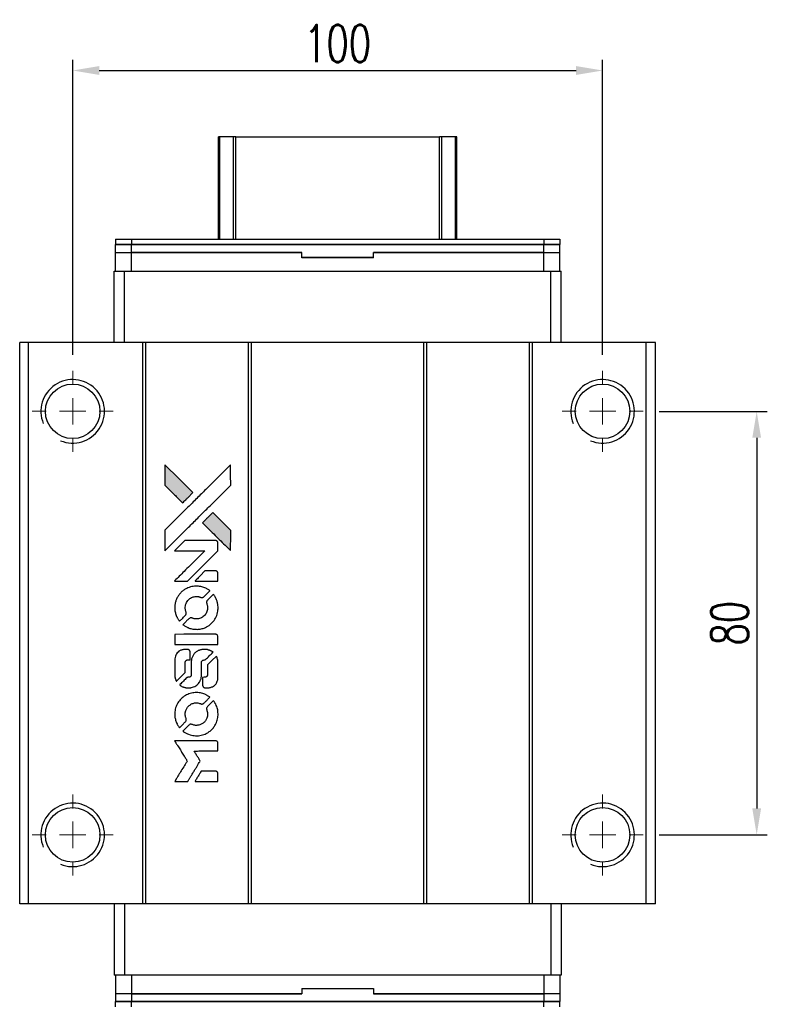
# Model space of a CAD drawing. Header units: millimetres. Extents: x 15 to 537, y 152 to 585.
# Tile 2 of 3: x 48 to 189, y 399 to 585. Entities that reach past the tile are written whole.
import ezdxf

# ---------------------------------------------------------------- set-up
doc = ezdxf.new("R2010")
doc.units = ezdxf.units.MM
doc.header["$LTSCALE"] = 0.15
doc.layers.get('0').update_dxf_attribs({"linetype": 'CONTINUOUS'})
doc.layers.get('Defpoints').update_dxf_attribs({"linetype": 'CONTINUOUS'})
doc.layers.add('DIM', color=4, linetype='CONTINUOUS')
doc.styles.add('DIM-7', font='SIMPLEX.shx', dxfattribs={"width": 0.7, "bigfont": 'chineset.shx'})
doc.dimstyles.new('CNS', dxfattribs={"dimscale": 2, "dimtxt": 3.5, "dimasz": 2.5, "dimexe": 1, "dimexo": 1.5, "dimgap": 0.09, "dimtad": 0, "dimdsep": 46, "dimtxsty": 'DIM-7', "dimcen": 0.09, "dimclrd": 4, "dimclre": 4, "dimclrt": 4, "dimadec": 0, "dimazin": 0, "dimtfac": 1, "dimtix": 1, "dimtmove": 2, "dimatfit": 3, "dimfxl": 1, "dimtvp": 0.971429, "dimtolj": 1, "dimarcsym": 0})

# ---------------------------------------------------------------- blocks, each defined once
blk = doc.blocks.new('SW_CENTERMARKSYMBOL_3')
at = {"color": 0, "linetype": 'Continuous', "lineweight": 18}
for p, q in [((0, 5), (0, 7.65)), ((0, 0), (0, 2.5)), ((-5, 0), (-7.65, 0)), ((0, 0), (-2.5, 0)), ((0, 0), (0, -2.5)), ((0, 0), (2.5, 0)), ((5, 0), (7.65, 0)), ((0, -5), (0, -7.65))]:
    blk.add_line(p, q, dxfattribs=at)
blk = doc.blocks.new('SW_CENTERMARKSYMBOL_4')
at = {"color": 0, "linetype": 'Continuous', "lineweight": 18}
for p, q in [((0, 5), (0, 7.65)), ((0, 0), (0, 2.5)), ((-5, 0), (-7.65, 0)), ((0, 0), (-2.5, 0)), ((0, 0), (0, -2.5)), ((0, 0), (2.5, 0)), ((5, 0), (7.65, 0)), ((0, -5), (0, -7.65))]:
    blk.add_line(p, q, dxfattribs=at)
blk = doc.blocks.new('SW_CENTERMARKSYMBOL_5')
at = {"color": 0, "linetype": 'Continuous', "lineweight": 18}
for p, q in [((0, 5), (0, 7.65)), ((0, 0), (0, 2.5)), ((-5, 0), (-7.65, 0)), ((0, 0), (-2.5, 0)), ((0, 0), (0, -2.5)), ((0, 0), (2.5, 0)), ((5, 0), (7.65, 0)), ((0, -5), (0, -7.65))]:
    blk.add_line(p, q, dxfattribs=at)
blk = doc.blocks.new('SW_CENTERMARKSYMBOL_6')
at = {"color": 0, "linetype": 'Continuous', "lineweight": 18}
for p, q in [((0, 5), (0, 7.65)), ((0, 0), (0, 2.5)), ((-5, 0), (-7.65, 0)), ((0, 0), (-2.5, 0)), ((0, 0), (0, -2.5)), ((0, 0), (2.5, 0)), ((5, 0), (7.65, 0)), ((0, -5), (0, -7.65))]:
    blk.add_line(p, q, dxfattribs=at)
blk = doc.blocks.new('LOGO')
at = {"linetype": 'Continuous'}
h = blk.add_hatch(color=22, dxfattribs=at)
h.dxf.hatch_style = 1
h.paths.add_polyline_path([(513.28, 1429.74), (513.28, 1427.8), (513.28, 1425.87), (514.96, 1424.21, 0.000288), (515.6, 1423.57, 0.000479), (516.15, 1423.03, 0.000013), (516.64, 1422.54, 0.197177), (516.65, 1422.54, 0.197497), (516.65, 1422.54, 0.00004), (516.94, 1422.82, 0.000834), (517.25, 1423.13, 0.000506), (517.61, 1423.5), (518.57, 1424.46), (515.93, 1427.1)])
h.paths.add_polyline_path([(522.33, 1420.69), (521.37, 1419.73, 0.000476), (521, 1419.36, 0.000789), (520.69, 1419.05, 0.000035), (520.41, 1418.76, 0.19758), (520.41, 1418.76, 0.198396), (520.41, 1418.75, 0.000019), (520.8, 1418.37, 0.000582), (521.22, 1417.94, 0.000351), (521.72, 1417.44, 0.000108), (523.84, 1415.33, 0.000692), (524.92, 1414.26, 0.000077), (525.67, 1413.52, 0.197527), (525.69, 1413.51, 0.410181), (525.71, 1413.52, 0.000493), (525.71, 1413.92, 0.002424), (525.71, 1414.46, 0.000529), (525.72, 1415.41), (525.72, 1417.3), (524.02, 1418.99)])
at = {"color": 22}
for points in [[(514.96, 1424.21, 0.000288), (515.6, 1423.57, 0.000479), (516.15, 1423.03, 0.000013), (516.64, 1422.54, 0.197177), (516.65, 1422.54, 0.197497), (516.65, 1422.54, 0.00004), (516.94, 1422.82, 0.000836), (517.25, 1423.13, 0.000505), (517.61, 1423.5), (518.57, 1424.46), (515.93, 1427.1), (513.28, 1429.74), (513.28, 1427.8), (513.28, 1425.87)], [(515.61, 1415.78, -0.000056), (516.77, 1416.94, -0.000021), (518.39, 1418.56, -0.000021), (520.16, 1420.33, -0.000025), (521.82, 1421.99), (525.72, 1425.87), (525.71, 1427.79), (525.71, 1429.72), (523.09, 1427.12, 0.000274), (521.84, 1425.87, 0.000123), (520.19, 1424.23, 0.000121), (518.45, 1422.5, 0.000165), (516.88, 1420.93), (513.28, 1417.34), (513.28, 1415.4), (513.28, 1413.46)], [(521.72, 1417.44, 0.000108), (523.84, 1415.33, 0.000692), (524.92, 1414.26, 0.000077), (525.67, 1413.52, 0.197527), (525.69, 1413.51, 0.410182), (525.71, 1413.52, 0.000493), (525.71, 1413.92, 0.002424), (525.71, 1414.46, 0.000529), (525.72, 1415.41), (525.72, 1417.3), (524.02, 1418.99), (522.33, 1420.69), (521.37, 1419.73, 0.000476), (521, 1419.36, 0.000789), (520.69, 1419.05, 0.000035), (520.41, 1418.76, 0.19758), (520.41, 1418.76, 0.198396), (520.41, 1418.75, 0.000019), (520.8, 1418.37, 0.000582), (521.22, 1417.94, 0.000351)], [(516.36, 1407.75), (517.6, 1407.75), (520.46, 1410.62), (523.32, 1413.48), (523.32, 1414.28, 0.0008), (523.31, 1414.79, 0.010795), (523.31, 1414.98, 0.030495), (523.29, 1415.08, 0.080372), (523.27, 1415.15, 0.03816), (523.23, 1415.22, 0.041799), (523.17, 1415.28, 0.042486), (523.11, 1415.33, 0.042078), (523.04, 1415.37, 0.099276), (522.95, 1415.39, 0.003302), (522.55, 1415.39, 0.002586), (521.85, 1415.4, 0.000204), (520, 1415.39), (517.04, 1415.39), (516.09, 1414.44), (515.14, 1413.48), (517.99, 1413.47), (520.84, 1413.46), (518.02, 1410.66, 0.000253), (516.93, 1409.58, 0.000412), (516.02, 1408.66, 0.000041), (515.19, 1407.84, 0.041338), (515.16, 1407.8), (515.12, 1407.75)], [(521.16, 1407.75), (523.32, 1407.75), (523.32, 1408.55), (523.31, 1409.36), (523.25, 1409.45, 0.03146), (523.22, 1409.49, 0.026444), (523.19, 1409.54, 0.026444), (523.15, 1409.57, 0.031457), (523.1, 1409.6), (523.01, 1409.66), (521.94, 1409.67), (520.87, 1409.67), (519.94, 1408.72, 0.000745), (519.58, 1408.36, 0.001228), (519.28, 1408.05, 0.000087), (519.01, 1407.77, 0.195134), (519, 1407.76, 0.412117), (519.01, 1407.76, 0.000048), (519.64, 1407.75, 0.00109), (520.34, 1407.75, 0.000653)], [(515.19, 1402.27, 0.023681), (515.24, 1401.94, 0.022402), (515.32, 1401.6, 0.021929), (515.44, 1401.26, 0.020503), (515.59, 1400.93, 0.013745), (515.69, 1400.74, 0.009767), (515.81, 1400.53, 0.009658), (515.93, 1400.35, 0.027804), (516.02, 1400.22), (516.06, 1400.18), (516.66, 1400.77, 0.002053), (516.95, 1401.06, 0.006738), (517.13, 1401.26, 0.007826), (517.26, 1401.39, 0.063909), (517.3, 1401.46, 0.061532), (517.34, 1401.57, 0.068674), (517.35, 1401.68, 0.052072), (517.33, 1401.81, 0.019648), (517.27, 1401.99, -0.018366), (517.21, 1402.2, -0.0288), (517.17, 1402.39, -0.029061), (517.15, 1402.58, -0.019155), (517.15, 1402.81, -0.053809), (517.22, 1403.28, -0.058833), (517.39, 1403.72, -0.058566), (517.66, 1404.11, -0.052525), (518.02, 1404.44, -0.044733), (518.32, 1404.63, -0.040573), (518.67, 1404.76, -0.041123), (519.02, 1404.84, -0.04951), (519.36, 1404.85, -0.017369), (519.52, 1404.84, -0.024255), (519.67, 1404.81, -0.023787), (519.81, 1404.77, -0.015798), (519.96, 1404.71, 0.010631), (520.06, 1404.67, 0.033653), (520.13, 1404.65, 0.037806), (520.2, 1404.64, 0.016307), (520.29, 1404.64, 0.068179), (520.46, 1404.67, 0.095747), (520.6, 1404.74, 0.033418), (520.78, 1404.9, 0.002133), (521.29, 1405.42, 0.001452), (521.57, 1405.71, 0.012393), (521.7, 1405.84, 0.020479), (521.76, 1405.92, 0.344362), (521.76, 1405.95, 0.074287), (521.69, 1406.02, 0.005454), (521.47, 1406.16, 0.008391), (521.24, 1406.3, 0.017097), (521.05, 1406.4, 0.027375), (520.66, 1406.56, 0.02835), (520.27, 1406.68, 0.027723), (519.85, 1406.76, 0.023913), (519.4, 1406.79, 0.027047), (518.87, 1406.78, 0.031685), (518.37, 1406.71, 0.032425), (517.89, 1406.57, 0.031013), (517.43, 1406.38, 0.037914), (516.88, 1406.05, 0.040153), (516.4, 1405.65, 0.039834), (515.98, 1405.18, 0.036173), (515.64, 1404.63, 0.040752), (515.4, 1404.09, 0.035885), (515.24, 1403.5, 0.035491), (515.17, 1402.88, 0.037615)], [(516.85, 1399.42, 0.018008), (517.03, 1399.3, 0.009842), (517.25, 1399.17, 0.009807), (517.48, 1399.05, 0.015716), (517.68, 1398.96, 0.048467), (518.41, 1398.73, 0.045841), (519.19, 1398.64, 0.046006), (519.96, 1398.69, 0.049638), (520.69, 1398.88, 0.064819), (521.64, 1399.39, 0.06695), (522.42, 1400.11, 0.066691), (522.98, 1401.02, 0.063505), (523.3, 1402.06, 0.03135), (523.32, 1402.32, 0.010439), (523.33, 1402.71, 0.010391), (523.32, 1403.11, 0.032408), (523.29, 1403.37, 0.015696), (523.23, 1403.67, 0.018095), (523.15, 1403.96, 0.018551), (523.05, 1404.24, 0.018352), (522.93, 1404.51, 0.015568), (522.84, 1404.68, 0.009832), (522.72, 1404.89, 0.009795), (522.6, 1405.07, 0.023727), (522.5, 1405.21), (522.46, 1405.26), (521.86, 1404.67, 0.001528), (521.53, 1404.34, 0.010022), (521.36, 1404.17, 0.019586), (521.27, 1404.06, 0.061865), (521.22, 1403.98, 0.055054), (521.18, 1403.85, 0.061607), (521.17, 1403.73, 0.048725), (521.19, 1403.58, 0.020221), (521.24, 1403.39, -0.017722), (521.31, 1403.18, -0.02685), (521.34, 1402.99, -0.02759), (521.36, 1402.81, -0.020233), (521.36, 1402.6, -0.04793), (521.3, 1402.21, -0.048386), (521.17, 1401.84, -0.047866), (520.97, 1401.49, -0.044964), (520.7, 1401.19, -0.04333), (520.38, 1400.93, -0.050921), (520.04, 1400.75, -0.051473), (519.67, 1400.64, -0.0459), (519.27, 1400.6, -0.019014), (519.08, 1400.61, -0.024114), (518.9, 1400.63, -0.025081), (518.73, 1400.67, -0.023892), (518.57, 1400.72, 0.008624), (518.44, 1400.77, 0.026486), (518.35, 1400.8, 0.035074), (518.27, 1400.81, 0.02756), (518.18, 1400.81, 0.087163), (518.05, 1400.79, 0.073291), (517.92, 1400.71, 0.028074), (517.73, 1400.55, 0.002594), (517.3, 1400.13), (516.7, 1399.52)], [(519.24, 1395.78), (523.31, 1395.78), (523.31, 1396.58), (523.31, 1397.38), (523.26, 1397.47, 0.071429), (523.21, 1397.55, 0.054799), (523.13, 1397.62, 0.053585), (523.03, 1397.67, 0.060698), (522.93, 1397.7, 0.033975), (522.76, 1397.71), (520.69, 1397.71, 0.000726), (518.66, 1397.71, 0.001084), (516.89, 1397.7), (515.16, 1397.69), (515.16, 1396.73), (515.16, 1395.77)], [(515.18, 1389.81, 0.018538), (515.19, 1389.69, 0.010695), (515.22, 1389.54, 0.01068), (515.25, 1389.4, 0.017678), (515.29, 1389.28, 0.013849), (515.34, 1389.14, 0.011814), (515.4, 1389, 0.004513), (515.46, 1388.86, 0.290035), (515.48, 1388.85, 0.196418), (515.49, 1388.86, 0.000124), (515.73, 1389.09, 0.001477), (516, 1389.35, 0.000898), (516.31, 1389.66), (517.12, 1390.48), (517.13, 1391.49, -0.001471), (517.13, 1392.26, -0.028714), (517.15, 1392.5, -0.097073), (517.19, 1392.63, -0.084199), (517.29, 1392.75, -0.042698), (517.36, 1392.8, -0.053912), (517.43, 1392.84, -0.051004), (517.52, 1392.86, -0.032967), (517.62, 1392.86, 0.00807), (517.67, 1392.86, 0.003023), (517.75, 1392.87, 0.002994), (517.82, 1392.87, 0.003629), (517.9, 1392.88), (518.07, 1392.89), (518.07, 1393.67, 0.001618), (518.07, 1394.04, 0.005206), (518.07, 1394.28, 0.00535), (518.06, 1394.46, 0.060675), (518.05, 1394.52, 0.048484), (518.03, 1394.56, 0.02389), (518.01, 1394.61, 0.022812), (517.98, 1394.65, 0.02462), (517.94, 1394.69, 0.061781), (517.84, 1394.77, 0.080179), (517.74, 1394.81, 0.048561), (517.58, 1394.83, 0.010021), (517.31, 1394.84, 0.016602), (516.95, 1394.83, 0.031409), (516.66, 1394.79, 0.036474), (516.41, 1394.72, 0.03439), (516.16, 1394.62, 0.065928), (515.78, 1394.35, 0.069066), (515.48, 1393.99, 0.065697), (515.28, 1393.55, 0.051559), (515.18, 1393.04, 0.020904), (515.17, 1392.76, 0.000451), (515.17, 1391.42, 0.000419), (515.17, 1390.07, 0.022759)], [(516.23, 1388.03, 0.023289), (516.43, 1387.9, 0.026845), (516.62, 1387.8, 0.026047), (516.83, 1387.72, 0.019751), (517.07, 1387.66, 0.013249), (517.21, 1387.63, 0.025169), (517.32, 1387.61, 0.016532), (517.45, 1387.61, 0.002937), (517.71, 1387.61, 0.003317), (517.94, 1387.61, 0.011808), (518.09, 1387.61, 0.01777), (518.2, 1387.62, 0.021476), (518.3, 1387.64, 0.04325), (518.73, 1387.78, 0.045753), (519.13, 1387.98, 0.04649), (519.47, 1388.25, 0.047672), (519.76, 1388.58, 0.025315), (519.85, 1388.72, 0.015208), (519.94, 1388.9, 0.01512), (520.03, 1389.08, 0.022488), (520.09, 1389.24, 0.027857), (520.16, 1389.5, 0.034138), (520.19, 1389.75, 0.014286), (520.2, 1390.12, 0.00124), (520.2, 1391.08, -0.00103), (520.2, 1391.66, -0.002552), (520.21, 1392.09, -0.001594), (520.21, 1392.42, -0.047676), (520.22, 1392.5, -0.085307), (520.28, 1392.64, -0.097789), (520.38, 1392.75, -0.085947), (520.52, 1392.82, -0.051339), (520.71, 1392.86, 0.014634), (520.78, 1392.86, 0.015028), (520.84, 1392.87, 0.014927), (520.89, 1392.89, 0.059415), (520.93, 1392.9, 0.070595), (520.99, 1392.95, 0.00028), (521.68, 1393.62, 0.000111), (522.38, 1394.32, 0.200239), (522.39, 1394.35, 0.268906), (522.38, 1394.36, 0.001866), (522.21, 1394.46, 0.007532), (522.05, 1394.55, 0.017818), (521.92, 1394.61, 0.013256), (521.79, 1394.66, 0.011636), (521.64, 1394.71, 0.011528), (521.49, 1394.76, 0.012303), (521.34, 1394.8, 0.0423), (521.11, 1394.83, 0.013657), (520.76, 1394.83, 0.013857), (520.42, 1394.82, 0.037428), (520.17, 1394.79, 0.014927), (520.01, 1394.75, 0.0122), (519.83, 1394.69, 0.012518), (519.67, 1394.64, 0.023062), (519.55, 1394.58, 0.065961), (519.09, 1394.27, 0.06055), (518.71, 1393.84, 0.059676), (518.44, 1393.33, 0.060497), (518.3, 1392.77, 0.025683), (518.29, 1392.65, 0.001528), (518.29, 1392.29, 0.002124), (518.28, 1391.83, 0.001173), (518.28, 1391.27, -0.000809), (518.28, 1390.29, -0.017164), (518.27, 1390, -0.063931), (518.24, 1389.85, -0.108429), (518.17, 1389.74, -0.052941), (518.1, 1389.68, -0.063675), (518.02, 1389.63, -0.050562), (517.91, 1389.61, -0.020337), (517.77, 1389.59, 0.009897), (517.68, 1389.59, 0.016482), (517.61, 1389.58, 0.019019), (517.55, 1389.56, 0.06043), (517.51, 1389.55, 0.076267), (517.42, 1389.49, 0.00054), (516.79, 1388.85, 0.000307), (516.15, 1388.19, 0.142594), (516.12, 1388.14, 0.232419), (516.12, 1388.13, 0.022995), (516.15, 1388.1, 0.024627), (516.19, 1388.06, 0.015407)], [(520.45, 1387.92, 0.065483), (520.5, 1387.83, 0.053271), (520.57, 1387.74, 0.052018), (520.66, 1387.67, 0.0556), (520.76, 1387.62, 0.036839), (520.82, 1387.6, 0.026922), (520.9, 1387.59, 0.016905), (521, 1387.59, 0.004317), (521.17, 1387.59, 0.016369), (521.52, 1387.6, 0.029936), (521.81, 1387.64, 0.03418), (522.06, 1387.7, 0.031327), (522.31, 1387.81, 0.046935), (522.61, 1387.99, 0.054053), (522.86, 1388.22, 0.053701), (523.05, 1388.5, 0.045364), (523.19, 1388.83, 0.032479), (523.27, 1389.12, 0.03386), (523.3, 1389.41, 0.013578), (523.32, 1389.88, 0.001155), (523.32, 1391.07, 0.000413), (523.31, 1392.09, 0.005008), (523.3, 1392.48, 0.013199), (523.29, 1392.71, 0.033956), (523.27, 1392.86, 0.013909), (523.23, 1393.03, 0.010864), (523.17, 1393.21, 0.010938), (523.12, 1393.37, 0.028702), (523.07, 1393.48), (523.03, 1393.56), (522.19, 1392.74), (521.36, 1391.92), (521.36, 1390.96, -0.001504), (521.36, 1390.55, -0.00328), (521.36, 1390.24, -0.001901), (521.35, 1389.99, -0.061333), (521.34, 1389.93, -0.063621), (521.31, 1389.85, -0.048633), (521.25, 1389.77, -0.046769), (521.17, 1389.7, -0.047961), (521.09, 1389.64, -0.02678), (521.02, 1389.61, -0.050957), (520.95, 1389.59, -0.029398), (520.87, 1389.58, -0.00401), (520.7, 1389.58), (520.41, 1389.57), (520.41, 1388.8, 0.001061), (520.41, 1388.34, 0.009147), (520.42, 1388.13, 0.020721), (520.43, 1388.01, 0.051619)], [(515.19, 1382.19, 0.024131), (515.24, 1381.84, 0.022344), (515.33, 1381.49, 0.021883), (515.45, 1381.14, 0.020884), (515.6, 1380.79, 0.010669), (515.7, 1380.6, 0.010389), (515.82, 1380.41, 0.010913), (515.93, 1380.23, 0.022227), (516.02, 1380.11), (516.06, 1380.06), (516.67, 1380.68, 0.002452), (516.9, 1380.92, 0.003628), (517.1, 1381.13, 0.001662), (517.28, 1381.32, 0.070159), (517.31, 1381.36, 0.047671), (517.32, 1381.4, 0.018624), (517.33, 1381.45, 0.017921), (517.34, 1381.5, 0.018804), (517.35, 1381.56, 0.018255), (517.35, 1381.64, 0.041312), (517.34, 1381.7, 0.037164), (517.33, 1381.76, 0.012342), (517.29, 1381.84, -0.015101), (517.22, 1382.05, -0.035998), (517.18, 1382.21, -0.033244), (517.16, 1382.38, -0.011249), (517.15, 1382.62, -0.004059), (517.15, 1382.83, -0.019693), (517.16, 1382.94, -0.027943), (517.18, 1383.04, -0.014411), (517.2, 1383.15, -0.033089), (517.3, 1383.43, -0.033887), (517.43, 1383.69, -0.034021), (517.59, 1383.93, -0.033942), (517.78, 1384.14, -0.02816), (518.01, 1384.33, -0.035032), (518.23, 1384.48, -0.035269), (518.48, 1384.6, -0.029196), (518.75, 1384.69, -0.037862), (519.07, 1384.75, -0.043657), (519.37, 1384.75, -0.043064), (519.68, 1384.7, -0.035184), (520, 1384.6, 0.033699), (520.15, 1384.55, 0.052815), (520.28, 1384.53, 0.059167), (520.4, 1384.54, 0.058972), (520.52, 1384.58, 0.059208), (520.61, 1384.64, 0.021125), (520.73, 1384.74, 0.008691), (520.92, 1384.93, 0.000851), (521.37, 1385.39, 0.001873), (521.6, 1385.62, 0.013884), (521.71, 1385.74, 0.022355), (521.76, 1385.81, 0.341453), (521.76, 1385.84, 0.073011), (521.7, 1385.9, 0.004587), (521.48, 1386.04, 0.00748), (521.26, 1386.17, 0.016837), (521.08, 1386.27, 0.028606), (520.66, 1386.46, 0.031352), (520.23, 1386.59, 0.031004), (519.78, 1386.67, 0.0268), (519.3, 1386.69, 0.026698), (518.79, 1386.66, 0.03002), (518.31, 1386.58, 0.030357), (517.85, 1386.45, 0.028554), (517.4, 1386.25, 0.062944), (516.56, 1385.69, 0.062206), (515.88, 1384.94, 0.062448), (515.41, 1384.05, 0.064355), (515.18, 1383.07, 0.017377), (515.17, 1382.88, 0.008369), (515.17, 1382.63, 0.008367), (515.17, 1382.38, 0.01757)], [(516.84, 1379.31, 0.064158), (517.79, 1378.81, 0.06356), (518.83, 1378.56, 0.064004), (519.9, 1378.58, 0.066747), (520.91, 1378.87, 0.04321), (521.54, 1379.22, 0.044737), (522.1, 1379.66, 0.044901), (522.56, 1380.2, 0.044184), (522.93, 1380.81, 0.026293), (523.13, 1381.28, 0.033344), (523.25, 1381.73, 0.033227), (523.32, 1382.19, 0.025815), (523.33, 1382.7, 0.023119), (523.3, 1383.19, 0.031044), (523.22, 1383.62, 0.031337), (523.09, 1384.04, 0.024258), (522.89, 1384.48, 0.015622), (522.81, 1384.63, 0.008495), (522.7, 1384.82, 0.008415), (522.59, 1384.99, 0.020814), (522.5, 1385.11), (522.45, 1385.17), (521.86, 1384.58, 0.002843), (521.42, 1384.14, 0.033917), (521.26, 1383.96, 0.087906), (521.2, 1383.83, 0.073302), (521.17, 1383.67, 0.022047), (521.18, 1383.59, 0.026465), (521.19, 1383.52, 0.022233), (521.21, 1383.44, 0.009985), (521.24, 1383.33, -0.039011), (521.33, 1382.95, -0.044398), (521.36, 1382.58, -0.045096), (521.32, 1382.22, -0.04265), (521.22, 1381.86, -0.071154), (520.94, 1381.35, -0.068827), (520.53, 1380.93, -0.068713), (520.02, 1380.64, -0.070507), (519.45, 1380.51, -0.028605), (519.21, 1380.5, -0.031418), (518.97, 1380.52, -0.031044), (518.74, 1380.57, -0.02668), (518.5, 1380.64, 0.038913), (518.36, 1380.69, 0.043732), (518.22, 1380.71, 0.047754), (518.09, 1380.7, 0.075756), (517.99, 1380.67, 0.07294), (517.93, 1380.63, 0.003456), (517.77, 1380.48, 0.005023), (517.57, 1380.29, 0.002422), (517.31, 1380.03, 0.000819), (517.08, 1379.8, 0.001349), (516.88, 1379.61, 0.0001), (516.71, 1379.43, 0.205335), (516.7, 1379.42, 0.219821), (516.71, 1379.42, 0.002494), (516.75, 1379.39, 0.007089), (516.79, 1379.35, 0.004494)], [(516.38, 1369.92), (517.61, 1369.92), (517.82, 1370.25, -0.000297), (517.94, 1370.46, -0.000037), (518.22, 1370.91, -0.000043), (518.55, 1371.45, -0.000036), (518.9, 1372.02, 0.000044), (519.24, 1372.57, 0.000063), (519.54, 1373.07, 0.000035), (519.8, 1373.49, 0.0009), (519.87, 1373.61), (519.97, 1373.77), (519.84, 1373.99, 0.001175), (519.76, 1374.11, 0.000208), (519.62, 1374.34, 0.000225), (519.45, 1374.62, 0.000203), (519.27, 1374.9, -0.000711), (519.1, 1375.17, -0.001119), (518.96, 1375.4, -0.000263), (518.83, 1375.6, -0.04589), (518.82, 1375.63, -0.519312), (518.84, 1375.65, -0.001914), (519.17, 1375.65, -0.003124), (519.71, 1375.66, -0.000285), (521.07, 1375.66), (523.32, 1375.66), (523.32, 1376.44, 0.001727), (523.32, 1377.01, 0.025279), (523.31, 1377.21, 0.073886), (523.28, 1377.32, 0.07426), (523.21, 1377.42, 0.03264), (523.19, 1377.45, 0.01784), (523.16, 1377.48, 0.017712), (523.12, 1377.51, 0.026854), (523.09, 1377.53), (523.01, 1377.57), (519.07, 1377.57), (515.14, 1377.58), (515.17, 1377.53, -0.004595), (515.19, 1377.5, -0.00016), (515.26, 1377.38, -0.000298), (515.35, 1377.24, -0.000208), (515.45, 1377.08, 0.000986), (515.74, 1376.61, 0.00025), (516.22, 1375.85, 0.000268), (516.72, 1375.05, 0.000436), (517.16, 1374.36, -0.002932), (517.3, 1374.13, -0.004718), (517.41, 1373.94, -0.001113), (517.51, 1373.77, -0.227179), (517.52, 1373.75, -0.045982), (517.51, 1373.73, -0.000145), (517.36, 1373.5, -0.000825), (517.2, 1373.24, -0.000517), (517.02, 1372.94, 0.000056), (516.37, 1371.9, 0.000289), (516.01, 1371.32, 0.000481), (515.75, 1370.89, 0.000418), (515.47, 1370.44), (515.15, 1369.92)], [(521.15, 1369.92), (523.32, 1369.92), (523.32, 1370.7, 0.000842), (523.32, 1371.21, 0.010591), (523.31, 1371.4, 0.028995), (523.3, 1371.5, 0.069543), (523.28, 1371.58, 0.051063), (523.24, 1371.65, 0.039932), (523.18, 1371.72, 0.039414), (523.11, 1371.77, 0.045845), (523.04, 1371.81, 0.094811), (522.96, 1371.83, 0.007124), (522.75, 1371.84, 0.004713), (522.39, 1371.84, 0.000534), (521.56, 1371.84), (520.16, 1371.84), (520.03, 1371.64, 0.000828), (519.68, 1371.07, 0.000879), (519.33, 1370.5, 0.000048), (518.99, 1369.94, 0.137596), (518.99, 1369.92, 0.413028), (518.99, 1369.92, 0.000016), (519.62, 1369.92, 0.000623), (520.32, 1369.92, 0.000374)]]:
    blk.add_lwpolyline(points, format="xyb", close=True, dxfattribs=at)
blk = doc.blocks.new('*D118')
at = {"layer": 'Defpoints', "color": 0}
for p in [(158.14, 575.01), (58.14, 518.28), (158.14, 518.28)]:
    blk.add_point(p, dxfattribs=at)
at = {"layer": 'DIM', "color": 7, "lineweight": -2}
for p, q in [((58.14, 521.28), (58.14, 577.01)), ((158.14, 521.28), (158.14, 577.01)), ((63.14, 575.01), (153.14, 575.01))]:
    blk.add_line(p, q, dxfattribs=at)
at = {"layer": 'DIM', "color": 7}
for points in [[(63.14, 575.84), (63.14, 574.17), (58.14, 575.01)], [(153.14, 575.84), (153.14, 574.17), (158.14, 575.01)]]:
    blk.add_solid(points, dxfattribs=at)
at = {"layer": 'DIM', "color": 7, "insert": (108.14, 580.11), "char_height": 7, "attachment_point": 5, "style": 'DIM-7'}
blk.add_mtext('\\A1;100', dxfattribs=at)
blk = doc.blocks.new('*D119')
at = {"layer": 'Defpoints', "color": 0}
for p in [(165.79, 510.63), (165.79, 430.63), (187.22, 430.63)]:
    blk.add_point(p, dxfattribs=at)
at = {"layer": 'DIM', "color": 7, "lineweight": -2}
for p, q in [((168.79, 510.63), (189.22, 510.63)), ((187.22, 505.63), (187.22, 435.63)), ((168.79, 430.63), (189.22, 430.63))]:
    blk.add_line(p, q, dxfattribs=at)
at = {"layer": 'DIM', "color": 7}
for points in [[(186.39, 505.63), (188.05, 505.63), (187.22, 510.63)], [(186.39, 435.63), (188.05, 435.63), (187.22, 430.63)]]:
    blk.add_solid(points, dxfattribs=at)
at = {"layer": 'DIM', "color": 7, "insert": (182.12, 470.63), "char_height": 7, "attachment_point": 5, "rotation": 90, "style": 'DIM-7'}
blk.add_mtext('\\A1;80', dxfattribs=at)

msp = doc.modelspace()

# ---------------------------------------------------------------- linework, layer by layer
at = {"color": 7, "linetype": 'Continuous', "lineweight": 25}
for p, q in [((85.639, 543.134), (85.639, 562.461)), ((85.879, 543.134), (85.879, 562.461)), ((88.455, 543.134), (88.455, 562.461)), ((88.949, 562.461), (127.33, 562.461)), ((88.949, 543.134), (88.949, 562.461)), ((127.33, 543.134), (127.33, 562.461)), ((127.824, 543.134), (127.824, 562.461)), ((130.4, 543.134), (130.4, 562.461)), ((130.639, 543.134), (130.639, 562.461)), ((66.239, 543.134), (66.239, 542.134)), ((66.239, 543.134), (69.239, 543.134)), ((69.239, 543.134), (69.239, 542.134)), ((69.239, 543.134), (147.039, 543.134)), ((147.039, 543.134), (147.039, 542.134)), ((147.039, 543.134), (150.039, 543.134)), ((150.039, 543.134), (150.039, 542.134)), ((66.239, 542.134), (69.239, 542.134)), ((66.239, 540.634), (66.239, 542.134)), ((69.239, 542.134), (66.239, 542.134)), ((69.239, 542.134), (147.039, 542.134)), ((69.239, 540.634), (69.239, 542.134)), ((147.039, 542.134), (69.239, 542.134)), ((147.039, 542.134), (150.039, 542.134)), ((147.039, 540.634), (147.039, 542.134)), ((150.039, 542.134), (147.039, 542.134)), ((150.039, 540.634), (150.039, 542.134)), ((66.214, 537.134), (66.214, 540.634)), ((66.214, 540.634), (69.214, 540.634)), ((69.214, 537.134), (69.214, 540.634)), ((69.214, 540.634), (101.389, 540.634)), ((101.389, 540.634), (69.239, 540.634)), ((101.389, 539.734), (101.389, 540.634)), ((101.389, 539.634), (101.389, 540.634)), ((101.389, 539.734), (114.889, 539.734)), ((114.889, 539.634), (101.389, 539.634)), ((114.889, 539.734), (114.889, 540.634)), ((114.889, 540.634), (147.064, 540.634)), ((147.039, 540.634), (114.889, 540.634)), ((114.889, 539.634), (114.889, 540.634)), ((147.064, 537.134), (147.064, 540.634)), ((147.064, 540.634), (150.064, 540.634)), ((150.064, 537.134), (150.064, 540.634)), ((65.989, 523.634), (65.989, 537.134)), ((65.989, 537.134), (67.89, 537.134)), ((67.89, 523.634), (67.89, 537.134)), ((67.89, 537.134), (148.389, 537.134)), ((148.389, 523.634), (148.389, 537.134)), ((148.389, 537.134), (150.289, 537.134)), ((150.289, 523.634), (150.289, 537.134)), ((48.139, 417.634), (48.139, 523.634)), ((49.789, 523.634), (48.139, 523.634)), ((49.789, 417.634), (49.789, 523.634)), ((71.389, 523.634), (49.789, 523.634)), ((71.389, 417.634), (71.389, 523.634)), ((71.939, 523.634), (71.389, 523.634)), ((71.939, 417.634), (71.939, 523.634)), ((91.339, 523.634), (71.939, 523.634)), ((91.339, 417.634), (91.339, 523.634)), ((91.889, 523.634), (91.339, 523.634)), ((91.889, 417.634), (91.889, 523.634)), ((124.389, 523.634), (91.889, 523.634)), ((124.389, 417.634), (124.389, 523.634)), ((124.939, 523.634), (124.389, 523.634)), ((124.939, 417.634), (124.939, 523.634)), ((144.339, 523.634), (124.939, 523.634)), ((144.339, 417.634), (144.339, 523.634)), ((144.889, 523.634), (144.339, 523.634)), ((144.889, 417.634), (144.889, 523.634)), ((166.389, 523.634), (144.889, 523.634)), ((166.389, 417.634), (166.389, 523.634)), ((168.139, 523.634), (166.389, 523.634)), ((168.139, 417.634), (168.139, 523.634)), ((49.789, 417.634), (48.139, 417.634)), ((71.389, 417.634), (49.789, 417.634)), ((65.989, 417.634), (65.989, 404.134)), ((67.89, 417.634), (67.89, 404.134)), ((71.939, 417.634), (71.389, 417.634)), ((91.339, 417.634), (71.939, 417.634)), ((91.889, 417.634), (91.339, 417.634)), ((124.389, 417.634), (91.889, 417.634)), ((124.939, 417.634), (124.389, 417.634)), ((144.339, 417.634), (124.939, 417.634)), ((144.889, 417.634), (144.339, 417.634)), ((166.389, 417.634), (144.889, 417.634)), ((148.389, 417.634), (148.389, 404.134)), ((150.289, 417.634), (150.289, 404.134)), ((168.139, 417.634), (166.389, 417.634)), ((67.89, 404.134), (65.989, 404.134)), ((66.214, 404.134), (66.214, 400.634)), ((148.389, 404.134), (67.89, 404.134)), ((69.214, 404.134), (69.214, 400.634)), ((147.064, 404.134), (147.064, 400.634)), ((150.289, 404.134), (148.389, 404.134)), ((150.064, 404.134), (150.064, 400.634)), ((69.214, 400.634), (66.214, 400.634)), ((66.239, 400.634), (66.239, 399.134)), ((101.389, 400.634), (69.214, 400.634)), ((69.239, 400.634), (69.239, 399.134)), ((69.239, 400.634), (101.389, 400.634)), ((101.389, 401.634), (101.389, 400.634)), ((101.389, 401.634), (114.889, 401.634)), ((101.389, 401.534), (101.389, 400.634)), ((114.889, 401.534), (101.389, 401.534)), ((114.889, 401.634), (114.889, 400.634)), ((114.889, 401.534), (114.889, 400.634)), ((147.064, 400.634), (114.889, 400.634)), ((114.889, 400.634), (147.039, 400.634)), ((147.039, 400.634), (147.039, 399.134)), ((150.064, 400.634), (147.064, 400.634)), ((150.039, 400.634), (150.039, 399.134)), ((66.239, 398.134), (66.239, 399.134)), ((69.239, 399.134), (66.239, 399.134)), ((66.239, 399.134), (69.239, 399.134)), ((69.239, 398.134), (69.239, 399.134)), ((147.039, 399.134), (69.239, 399.134)), ((69.239, 399.134), (147.039, 399.134)), ((147.039, 398.134), (147.039, 399.134)), ((150.039, 399.134), (147.039, 399.134)), ((147.039, 399.134), (150.039, 399.134)), ((150.039, 398.134), (150.039, 399.134))]:
    msp.add_line(p, q, dxfattribs=at)
for centre in [(58.139, 510.634), (158.139, 510.634), (58.139, 430.634), (158.139, 430.634)]:
    msp.add_circle(centre, 5.15, dxfattribs=at)
for centre in [(58.139, 510.634), (158.139, 510.634), (58.139, 430.634), (158.139, 430.634)]:
    msp.add_arc(centre, 6, 247.5, 202.5)
for points, knots in [([(85.879, 562.461), (85.817, 562.461), (85.752, 562.461), (85.662, 562.461), (85.639, 562.461), (85.639, 562.461)], [0, 0, 0, 0, 0.5, 0.5, 1, 1, 1, 1]), ([(88.455, 562.461), (88.408, 562.461), (88.314, 562.461), (88.025, 562.461), (87.829, 562.461), (87.357, 562.461), (87.082, 562.461), (86.495, 562.461), (86.185, 562.461), (85.879, 562.461)], [0, 0, 0, 0, 0.25, 0.25, 0.5, 0.5, 0.75, 0.75, 1, 1, 1, 1]), ([(88.949, 562.461), (88.895, 562.461), (88.837, 562.461), (88.725, 562.461), (88.67, 562.461), (88.577, 562.461), (88.538, 562.461), (88.481, 562.461), (88.463, 562.461), (88.455, 562.461)], [0, 0, 0, 0, 0.25, 0.25, 0.5, 0.5, 0.75, 0.75, 1, 1, 1, 1]), ([(127.824, 562.461), (127.816, 562.461), (127.798, 562.461), (127.741, 562.461), (127.702, 562.461), (127.609, 562.461), (127.554, 562.461), (127.442, 562.461), (127.384, 562.461), (127.33, 562.461)], [0, 0, 0, 0, 0.25, 0.25, 0.5, 0.5, 0.75, 0.75, 1, 1, 1, 1]), ([(130.4, 562.461), (130.094, 562.461), (129.784, 562.461), (129.197, 562.461), (128.922, 562.461), (128.45, 562.461), (128.254, 562.461), (127.965, 562.461), (127.871, 562.461), (127.824, 562.461)], [0, 0, 0, 0, 0.25, 0.25, 0.5, 0.5, 0.75, 0.75, 1, 1, 1, 1]), ([(130.639, 562.461), (130.639, 562.461), (130.617, 562.461), (130.527, 562.461), (130.462, 562.461), (130.4, 562.461)], [0, 0, 0, 0, 0.5, 0.5, 1, 1, 1, 1])]:
    msp.add_open_spline(points, degree=3, knots=knots, dxfattribs=at)

# ---------------------------------------------------------------- block references
at = {"color": 7, "linetype": 'Continuous', "lineweight": 0}
for name, p in [('SW_CENTERMARKSYMBOL_3', (58.139, 510.634)), ('SW_CENTERMARKSYMBOL_6', (158.139, 510.634)), ('SW_CENTERMARKSYMBOL_4', (58.139, 430.634)), ('SW_CENTERMARKSYMBOL_5', (158.139, 430.634))]:
    msp.add_blockref(name, p, dxfattribs=at)
at = {"layer": 'DIM'}
msp.add_blockref('LOGO', (-437.767, -929.182), dxfattribs=at)

# ---------------------------------------------------------------- dimensions: what is measured, and where the dimension line sits
at = {"layer": 'DIM', "color": 0}
dim = msp.add_linear_dim(base=(158.139, 575.006), p1=(58.139, 518.284), p2=(158.139, 518.284), dimstyle='CNS', override={"dimgap": 0.8, "dimtad": 1, "dimclrd": 7, "dimclre": 7, "dimclrt": 7, "dimtmove": 1}, dxfattribs=at)
dim.commit()
dim.dimension.update_dxf_attribs({"geometry": '*D118', "text_midpoint": (108.139, 580.106)})
dim = msp.add_linear_dim(base=(187.219, 430.634), p1=(165.789, 510.634), p2=(165.789, 430.634), angle=90, dimstyle='CNS', override={"dimgap": 0.8, "dimtad": 1, "dimclrd": 7, "dimclre": 7, "dimclrt": 7, "dimtmove": 1}, dxfattribs=at)
dim.commit()
dim.dimension.update_dxf_attribs({"geometry": '*D119', "text_midpoint": (182.119, 470.634)})

doc.saveas('drawing.dxf')
